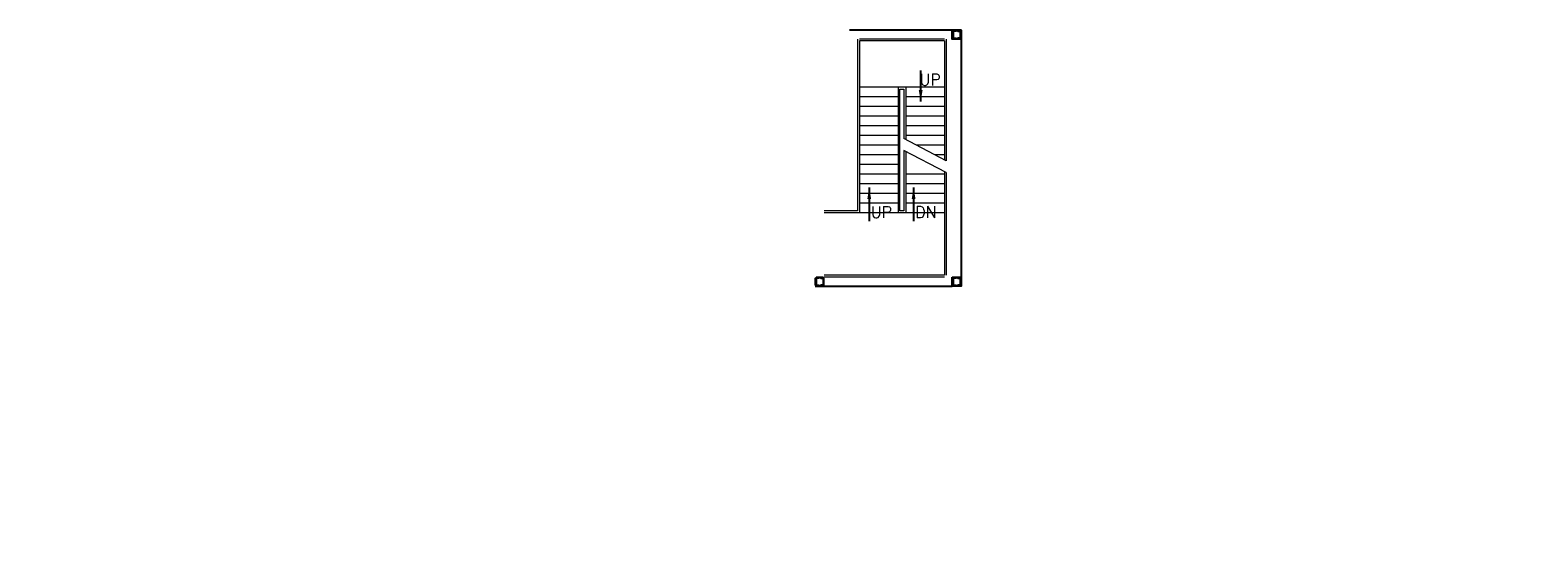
# Model space of a CAD drawing. Header units: inches. Extents: x 0 to 1564127, y -23460 to 23144100.
# Tile 144 of 215: x 658731 to 697795, y 124325 to 137840. Entities that reach past the tile are written whole.
import ezdxf

# ---------------------------------------------------------------- set-up
doc = ezdxf.new("R2010")
doc.units = ezdxf.units.IN
doc.header["$LTSCALE"] = 1800
doc.header["$MEASUREMENT"] = 0
doc.linetypes.add('CENTER', pattern=[2, 1.25, -0.25, 0.25, -0.25])
for name, color, linetype in [('COL', 1, 'Continuous'), ('RAIN WATER', 6, 'Continuous'), ('ROOM', 7, 'Continuous'), ('TEXT', 3, 'Continuous'), ('WALL', 6, 'Continuous')]:
    doc.layers.add(name, color=color, linetype=linetype)
doc.layers.add('LEADER', color=4, linetype='Continuous', lineweight=15)
doc.layers.add('STAIR', color=2, linetype='Continuous', lineweight=18)
doc.styles.add('ROMANC', font='ROMANC.SHX')
doc.styles.add('ROMANS', font='romans.shx')
doc.styles.add('ROMANT', font='romant')
doc.linetypes.add('FENCELINE1', pattern='A,0.25,-0.1,[133,ltypeshp.shx,S=0.1,R=0,X=-0.1,Y=0],-0.1,1', length=1.45)
doc.dimstyles.new('270-TA-100', dxfattribs={"dimscale": 150, "dimtxt": 400, "dimasz": 2, "dimexe": 0.75, "dimexo": 1, "dimgap": 1, "dimtad": 1, "dimdec": 0, "dimzin": 12, "dimdsep": 46, "dimtxsty": 'ROMANS', "dimcen": 0, "dimclrd": 256, "dimclre": 256, "dimclrt": 6, "dimadec": 1, "dimazin": 3, "dimtfac": 1, "dimtdec": 0, "dimtix": 1, "dimtmove": 2, "dimatfit": 0, "dimfxl": 1.25, "dimarcsym": 2})

# ---------------------------------------------------------------- blocks, each defined once
blk = doc.blocks.new('Stub column')
at = {"layer": 'COL', "linetype": 'ByBlock'}
for p, q in [((-108, 90), (-108, -90)), ((-108, 90), (-100, 90)), ((-108, 90), (-100, 90)), ((-108, 90), (-108, -90)), ((-25, 100), (-100, 100)), ((-100, 100), (-100, -100)), ((-100, 100), (-100, -100)), ((-25, 100), (-100, 100)), ((90, 108), (-90, 108)), ((-90, 100), (-90, 108)), ((-90, 100), (-90, 108)), ((-25, 100), (100, 100)), ((90, 100), (90, 108)), ((100, 100), (100, -100)), ((108, 90), (100, 90)), ((108, 90), (108, -90)), ((-108, -90), (-100, -90)), ((-108, -90), (-100, -90)), ((-100, -100), (-25, -100)), ((-100, -100), (-25, -100)), ((-90, -100), (-90, -108)), ((-90, -100), (-90, -108)), ((90, -108), (-90, -108)), ((100, -100), (-25, -100)), ((90, -100), (90, -108)), ((108, -90), (100, -90))]:
    blk.add_line(p, q, dxfattribs=at)
for points in [[(-25, -100), (-25, -97, 0.401544), (-31, -91), (-88, -88, -0.401544), (-94, -82), (-94, 82, -0.401544), (-88, 88), (-31, 91, 0.401544), (-25, 97), (-25, 100)], [(-25, -100), (-25, -97, 0.401544), (-31, -91), (-88, -88, -0.401544), (-94, -82), (-94, 82, -0.401544), (-88, 88), (-31, 91, 0.401544), (-25, 97), (-25, 100)], [(25, -100), (25, -97, -0.401544), (31, -91), (88, -88, 0.401544), (94, -82), (94, 82, 0.401544), (88, 88), (31, 91, -0.401544), (25, 97), (25, 100)]]:
    blk.add_lwpolyline(points, format="xyb", dxfattribs=at)

msp = doc.modelspace()

# ---------------------------------------------------------------- linework, layer by layer
at = {"layer": 'COL'}
for points in [[(682622.69, 137840.31), (682852.69, 137840.31), (682852.69, 137610.31), (682622.69, 137610.31)], [(682622.69, 131440.31), (682852.69, 131440.31), (682852.69, 131210.31), (682622.69, 131210.31)]]:
    msp.add_lwpolyline(points, close=True, dxfattribs=at)
at = {"layer": 'RAIN WATER'}
for p, q in [((682852.69, 137840.31), (679962.69, 137840.31)), ((682852.69, 137610.31), (682622.69, 137610.31))]:
    msp.add_line(p, q, dxfattribs=at)
at = {"layer": 'STAIR', "linetype": 'FENCELINE1', "ltscale": 0.25}
for p, q in [((682417.69, 137610.31), (680217.69, 137610.31)), ((682417.69, 131440.31), (679302.69, 131440.31))]:
    msp.add_line(p, q, dxfattribs=at)
at = {"layer": 'STAIR'}
for p, q in [((682417.69, 137560.31), (680217.69, 137560.31)), ((682417.69, 136360.31), (680217.69, 136360.31)), ((681217.69, 136110.31), (680217.69, 136110.31)), ((682417.69, 136110.31), (681417.69, 136110.31)), ((681217.69, 135860.31), (680217.69, 135860.31)), ((681217.69, 135610.31), (680217.69, 135610.31)), ((682417.69, 135860.31), (681417.69, 135860.31)), ((682417.69, 135610.31), (681417.69, 135610.31)), ((682417.69, 131490.31), (679302.69, 131490.31))]:
    msp.add_line(p, q, dxfattribs=at)
at = {"layer": 'WALL'}
msp.add_line((682622.69, 137840.31), (682622.69, 137610.31), dxfattribs=at)
at = {"layer": 'WALL', "flags": 128}
msp.add_lwpolyline([(679072.69, 131210.31), (682622.69, 131210.31)], dxfattribs=at)

# ---------------------------------------------------------------- block references
at = {"layer": 'COL', "xscale": -1, "rotation": 180}
for p in [(682737.69, 137725.31), (679187.69, 131325.31), (682737.69, 131325.31)]:
    msp.add_blockref('Stub column', p, dxfattribs=at)

# ---------------------------------------------------------------- texts
at = {"layer": 'ROOM', "color": 30, "insert": (571899.35, 134018.94), "char_height": 250, "width": 2741.4571, "attachment_point": 1, "style": 'ROMANS', "bg_fill": 2}
msp.add_mtext('\\pi275.49;PADO ROOM \\P\\pi769.54;UNIT-1', dxfattribs=at)
at = {"layer": 'ROOM', "color": 30, "char_height": 250, "width": 3822.6284, "attachment_point": 1, "style": 'ROMANS'}
for s, insert in [('\\pi185.12;STATION INCHARGE \\P\\pi1429.2;ROOM', (534092.46, 131970.61)), ('\\pi238.7;UNIT-1 INCHARGE \\P\\pi1429.2;ROOM', (533736.8, 125412.85))]:
    msp.add_mtext(s, dxfattribs=dict(at, insert=insert))
at = {"layer": 'TEXT', "linetype": 'CENTER', "style": 'ROMANC'}
msp.add_text('UP', height=300, dxfattribs=at).set_placement((681772.8, 136406.39, -1000))
at = {"layer": 'TEXT', "insert": (552566.65, 128144.08), "char_height": 500, "attachment_point": 1, "style": 'ROMANT', "bg_fill": 3, "box_fill_scale": 1, "bg_fill_color": 256, "bg_fill_transparency": 0}
msp.add_mtext_dynamic_manual_height_columns('\\pi475.14;{\\W0.85;COMMON \\P\\pi384.07;CONTROL  \\P\\pi960.85;ROOM}', width=3702.6616, gutter_width=1, heights=[0], dxfattribs=at)

# ---------------------------------------------------------------- leaders
at = {"layer": 'LEADER'}
msp.add_leader([(681804.93, 135989.51), (681804.93, 136794.59)], dimstyle='270-TA-100', dxfattribs=at)

# ---------------------------------------------------------------- next in the draw order: linework, layer by layer
at = {"layer": 'STAIR'}
for p, q in [((681217.69, 133610.31), (680217.69, 133610.31)), ((682417.69, 133610.31), (681417.69, 133610.31)), ((681217.69, 133360.31), (680217.69, 133360.31)), ((682417.69, 133360.31), (681417.69, 133360.31)), ((681217.69, 133110.31), (679302.69, 133110.31)), ((682417.69, 133110.31), (681217.69, 133110.31))]:
    msp.add_line(p, q, dxfattribs=at)
at = {"layer": 'STAIR', "linetype": 'FENCELINE1', "ltscale": 0.25}
msp.add_line((680167.69, 133160.31), (679302.69, 133160.31), dxfattribs=at)

# ---------------------------------------------------------------- next in the draw order: texts
at = {"layer": 'ROOM', "color": 30, "insert": (578628.43, 135250.12), "char_height": 250, "width": 2972.7458, "attachment_point": 1, "style": 'ROMANS', "bg_fill": 2}
msp.add_mtext('\\pi391.13;PADO ROOM \\P\\pi849.47;UNIT-2', dxfattribs=at)
at = {"layer": 'ROOM', "color": 30, "insert": (534138.21, 128849.13), "char_height": 250, "width": 3822.6284, "attachment_point": 1, "style": 'ROMANS'}
msp.add_mtext('\\pi238.7;UNIT-2 INCHARGE \\P\\pi1429.2;ROOM', dxfattribs=at)
at = {"layer": 'TEXT', "linetype": 'CENTER', "style": 'ROMANC'}
for s, p in [('UP', (680510.19, 132975.79, -1000)), ('DN', (681660.19, 132976.76, -1000))]:
    msp.add_text(s, height=300, dxfattribs=at).set_placement(p)

# ---------------------------------------------------------------- next in the draw order: leaders
at = {"layer": 'LEADER'}
for points in [[(680470.69, 133762.27), (680470.69, 132889.72)], [(681620.69, 133763.24), (681620.69, 132890.69)]]:
    msp.add_leader(points, dimstyle='270-TA-100', dxfattribs=at)

# ---------------------------------------------------------------- next in the draw order: linework, layer by layer
at = {"layer": 'STAIR', "linetype": 'FENCELINE1', "ltscale": 0.25}
for p, q in [((680167.69, 137610.31), (680167.69, 133160.31)), ((682467.69, 137610.31), (682467.69, 134454.72)), ((682467.69, 134151.41), (682467.69, 131490.31))]:
    msp.add_line(p, q, dxfattribs=at)
at = {"layer": 'STAIR'}
for p, q in [((680217.69, 137560.31), (680217.69, 133110.31)), ((682417.69, 137560.31), (682417.69, 134480.86)), ((681217.69, 136360.31), (681217.69, 133110.31)), ((681417.69, 136360.31), (681417.69, 135003.55)), ((681217.69, 135360.31), (680217.69, 135360.31)), ((682417.69, 135360.31), (681417.69, 135360.31)), ((681217.69, 135110.31), (680217.69, 135110.31)), ((681217.69, 134860.31), (680217.69, 134860.31)), ((682467.69, 134454.72), (681367.69, 135029.68)), ((682417.69, 135110.31), (681417.69, 135110.31)), ((682417.69, 134860.31), (681691.72, 134860.31)), ((681217.69, 134610.31), (680217.69, 134610.31)), ((682467.69, 134151.41), (681367.69, 134726.37)), ((681417.69, 134700.24), (681417.69, 133110.31)), ((682417.69, 134610.31), (682170.02, 134610.31)), ((681217.69, 134360.31), (680217.69, 134360.31)), ((681217.69, 134110.31), (680217.69, 134110.31)), ((682417.69, 134110.31), (681417.69, 134110.31)), ((682417.69, 134177.55), (682417.69, 131490.31)), ((681217.69, 133860.31), (680217.69, 133860.31)), ((682417.69, 133860.31), (681417.69, 133860.31))]:
    msp.add_line(p, q, dxfattribs=at)
at = {"layer": 'STAIR', "linetype": 'FENCELINE1', "ltscale": 0.25}
msp.add_lwpolyline([(681367.69, 134726.37), (681367.69, 133160.31), (681267.69, 133160.31), (681267.69, 136310.31), (681367.69, 136310.31), (681367.69, 135029.68)], dxfattribs=at)
at = {"layer": 'WALL'}
msp.add_line((682852.69, 137755.31), (682852.69, 131440.31), dxfattribs=at)

doc.saveas('drawing.dxf')
